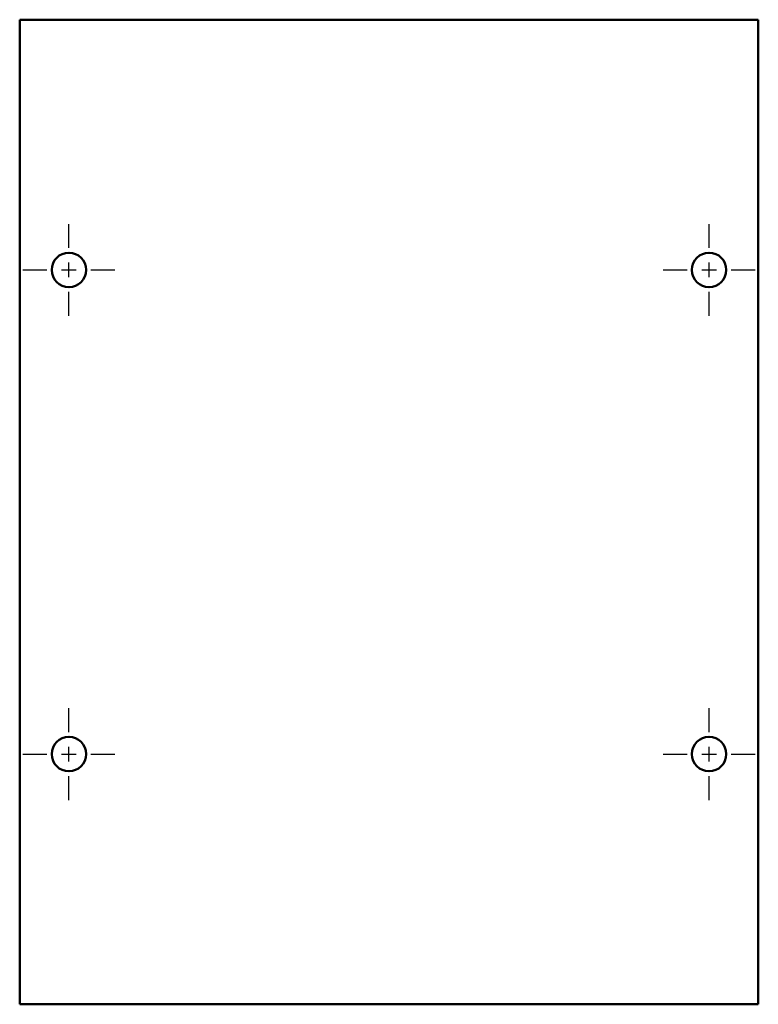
# Model space of a CAD drawing. Header units: millimetres. Extents: x 157 to 247, y 99 to 219.
import ezdxf

# ---------------------------------------------------------------- set-up
doc = ezdxf.new("R2010")
doc.units = ezdxf.units.MM
doc.header["$LTSCALE"] = 0.75
doc.linetypes.add('CENTER2', pattern=[28.575, 19.05, -3.175, 3.175, -3.175])
doc.layers.add('Smart Centers', color=7, linetype='CENTER2', lineweight=25)
doc.layers.add('Visible', color=7, linetype='Continuous', lineweight=50)

# ---------------------------------------------------------------- blocks, each defined once
blk = doc.blocks.new('*U2')
at = {"layer": 'Smart Centers', "color": 0, "ltscale": 0.75, "transparency": 16777216}
for p, q in [((0, 2.678906), (0, 5.6)), ((-5.6, 0), (-2.678906, 0)), ((2.678906, 0), (5.6, 0)), ((0, -5.6), (0, -2.678906))]:
    blk.add_line(p, q, dxfattribs=at)
at = {"layer": 'Smart Centers', "color": 0, "linetype": 'Continuous', "ltscale": 0.75, "transparency": 16777216}
for p, q in [((-0.892969, 0), (0.892969, 0)), ((0, -0.892969), (0, 0.892969))]:
    blk.add_line(p, q, dxfattribs=at)
blk = doc.blocks.new('*U3')
at = {"layer": 'Smart Centers', "color": 0, "ltscale": 0.75, "transparency": 16777216}
for p, q in [((0, 2.678906), (0, 5.6)), ((-5.6, 0), (-2.678906, 0)), ((2.678906, 0), (5.6, 0)), ((0, -5.6), (0, -2.678906))]:
    blk.add_line(p, q, dxfattribs=at)
at = {"layer": 'Smart Centers', "color": 0, "linetype": 'Continuous', "ltscale": 0.75, "transparency": 16777216}
for p, q in [((-0.892969, 0), (0.892969, 0)), ((0, -0.892969), (0, 0.892969))]:
    blk.add_line(p, q, dxfattribs=at)
blk = doc.blocks.new('*U4')
at = {"layer": 'Smart Centers', "color": 0, "ltscale": 0.75, "transparency": 16777216}
for p, q in [((0, 2.678906), (0, 5.6)), ((-5.6, 0), (-2.678906, 0)), ((2.678906, 0), (5.6, 0)), ((0, -5.6), (0, -2.678906))]:
    blk.add_line(p, q, dxfattribs=at)
at = {"layer": 'Smart Centers', "color": 0, "linetype": 'Continuous', "ltscale": 0.75, "transparency": 16777216}
for p, q in [((-0.892969, 0), (0.892969, 0)), ((0, -0.892969), (0, 0.892969))]:
    blk.add_line(p, q, dxfattribs=at)
blk = doc.blocks.new('*U5')
at = {"layer": 'Smart Centers', "color": 0, "ltscale": 0.75, "transparency": 16777216}
for p, q in [((0, 2.678906), (0, 5.6)), ((-5.6, 0), (-2.678906, 0)), ((2.678906, 0), (5.6, 0)), ((0, -5.6), (0, -2.678906))]:
    blk.add_line(p, q, dxfattribs=at)
at = {"layer": 'Smart Centers', "color": 0, "linetype": 'Continuous', "ltscale": 0.75, "transparency": 16777216}
for p, q in [((-0.892969, 0), (0.892969, 0)), ((0, -0.892969), (0, 0.892969))]:
    blk.add_line(p, q, dxfattribs=at)

msp = doc.modelspace()

# ---------------------------------------------------------------- linework, layer by layer
at = {"layer": 'Visible'}
for p, q in [((156.812836, 218.959947), (156.812836, 98.959947)), ((246.812836, 218.959947), (156.812836, 218.959947)), ((246.812836, 98.959947), (246.812836, 218.959947)), ((156.812836, 98.959947), (246.812836, 98.959947))]:
    msp.add_line(p, q, dxfattribs=at)
at = {"layer": 'Visible', "extrusion": (0, 0, -1)}
for centre in [(-162.812836, 188.459947), (-240.812836, 188.459947), (-162.812836, 129.459947), (-240.812836, 129.459947)]:
    msp.add_circle(centre, 2.1, dxfattribs=at)

# ---------------------------------------------------------------- block references
at = {"layer": 'Smart Centers', "ltscale": 0.75}
for name, p in [('*U3', (162.812836, 188.459947)), ('*U4', (240.812836, 188.459947)), ('*U5', (162.812836, 129.459947)), ('*U2', (240.812836, 129.459947))]:
    msp.add_blockref(name, p, dxfattribs=at)

doc.saveas('drawing.dxf')
